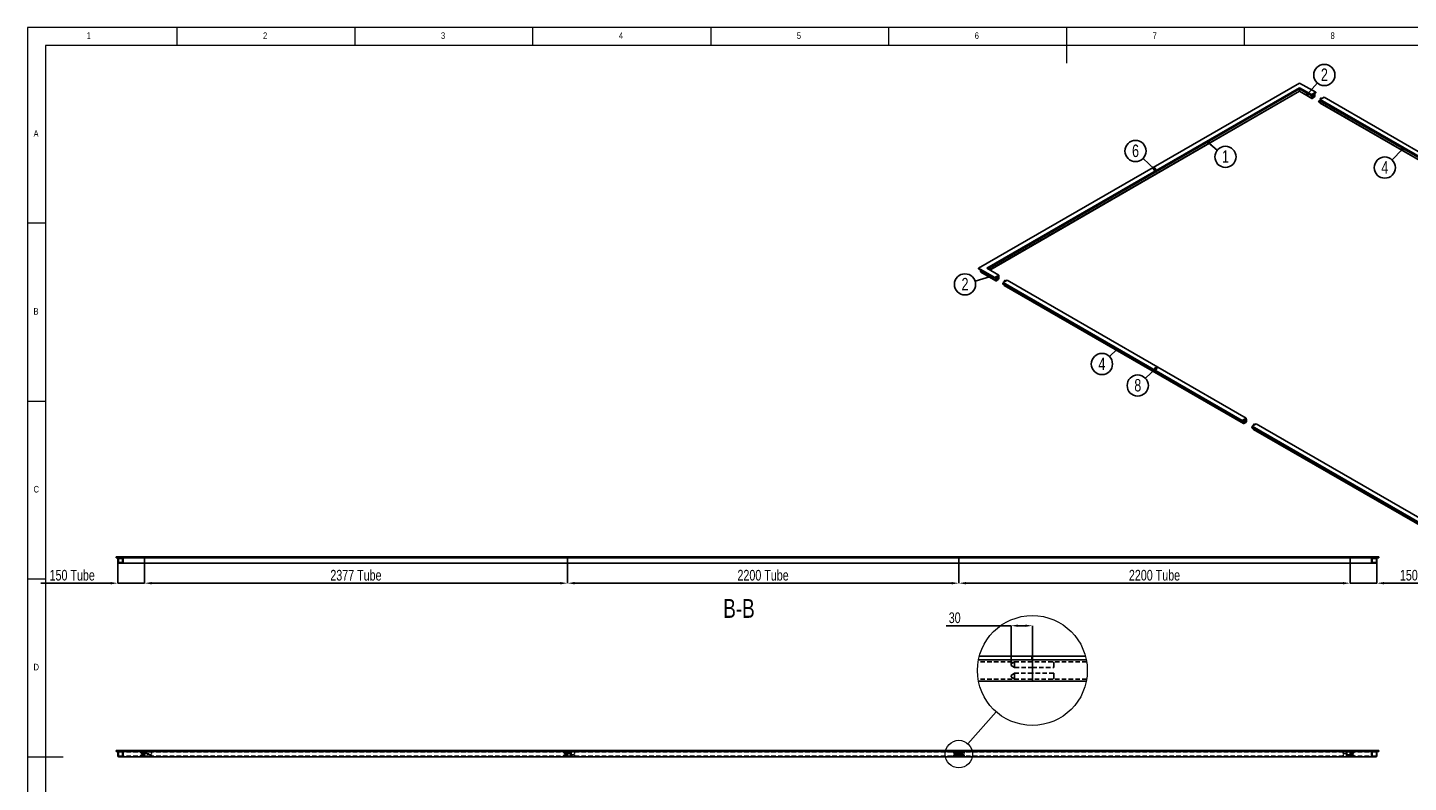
# Model space of a CAD drawing. Header units: millimetres. Extents: x 5 to 589, y 5 to 415.
# Tile 2 of 4: x 5 to 393, y 203 to 415. Entities that reach past the tile are written whole.
import ezdxf

# ---------------------------------------------------------------- set-up
doc = ezdxf.new("R2010")
doc.units = ezdxf.units.MM
doc.header["$PDSIZE"] = -1
doc.linetypes.add('HIDDEN', pattern=[1.905, 1.27, -0.635])
for name, color, linetype in [('COTES', 1, 'Continuous'), ('NOTES', 6, 'Continuous'), ('TRAIT-FINS', 9, 'Continuous'), ('TRAIT-TIRET', 2, 'HIDDEN')]:
    doc.layers.add(name, color=color, linetype=linetype)
doc.layers.add('TRAIT-FORT', color=4, linetype='Continuous', lineweight=25)
doc.styles.add('SLDTEXTSTYLE0', font='TXT', dxfattribs={"width": 0.75})
doc.dimstyles.new('SLDDIMSTYLE0', dxfattribs={"dimtxt": 3, "dimasz": 2, "dimexe": 0, "dimexo": 0.0625, "dimgap": 0.75, "dimtad": 1, "dimdec": 0, "dimlfac": 20, "dimrnd": 1e-09, "dimzin": 12, "dimdsep": 46, "dimtxsty": 'SLDTEXTSTYLE0', "dimsah": 1, "dimcen": 0.09, "dimadec": 0, "dimazin": 3, "dimtfac": 1, "dimtdec": 0, "dimtmove": 0, "dimatfit": 0, "dimfxl": 1, "dimfrac": 2, "dimtolj": 1, "dimtzin": 12, "dimarcsym": 0})
doc.dimstyles.new('SLDDIMSTYLE1', dxfattribs={"dimtxt": 3, "dimasz": 2, "dimexe": 0, "dimexo": 0.0625, "dimgap": 0.75, "dimtad": 1, "dimdec": 0, "dimlfac": 20, "dimrnd": 1e-09, "dimzin": 12, "dimdsep": 46, "dimtxsty": 'SLDTEXTSTYLE0', "dimsah": 1, "dimcen": 0.09, "dimadec": 0, "dimazin": 3, "dimtfac": 1, "dimtdec": 0, "dimtofl": 0, "dimtmove": 0, "dimatfit": 3, "dimfxl": 1, "dimfrac": 2, "dimtolj": 1, "dimtzin": 12, "dimarcsym": 0})
doc.dimstyles.new('SLDDIMSTYLE2', dxfattribs={"dimtxt": 0.18, "dimasz": 2, "dimexe": 0, "dimexo": 0.0625, "dimgap": 0, "dimtad": 0, "dimtih": 1, "dimtoh": 1, "dimdec": 0, "dimrnd": 1e-09, "dimzin": 0, "dimdsep": 46, "dimtxsty": 'Standard', "dimblk1": 'NONE', "dimblk2": 'NONE', "dimsah": 1, "dimcen": 0.09, "dimadec": 0, "dimazin": 0, "dimtfac": 2, "dimtdec": 0, "dimtofl": 0, "dimtmove": 0, "dimatfit": 3, "dimldrblk": 'NONE', "dimfxl": 1, "dimfrac": 2, "dimtolj": 1, "dimtzin": 0, "dimarcsym": 0})
doc.dimstyles.new('SLDDIMSTYLE3', dxfattribs={"dimtxt": 0.18, "dimasz": 1, "dimexe": 0, "dimexo": 0.0625, "dimgap": 0, "dimtad": 0, "dimtih": 1, "dimtoh": 1, "dimdec": 0, "dimrnd": 1e-09, "dimzin": 0, "dimdsep": 46, "dimtxsty": 'Standard', "dimblk1": 'DOT', "dimblk2": 'DOT', "dimsah": 1, "dimcen": 0.09, "dimadec": 0, "dimazin": 0, "dimtfac": 1, "dimtdec": 0, "dimtofl": 0, "dimtmove": 0, "dimatfit": 3, "dimldrblk": 'DOT', "dimfxl": 1, "dimfrac": 2, "dimtolj": 1, "dimtzin": 0, "dimarcsym": 0})
doc.dimstyles.new('SLDDIMSTYLE5', dxfattribs={"dimtxt": 3, "dimasz": 2, "dimexe": 0, "dimexo": 0.0625, "dimgap": 0.75, "dimtad": 1, "dimdec": 0, "dimlfac": 5, "dimrnd": 1e-09, "dimzin": 12, "dimdsep": 46, "dimtxsty": 'SLDTEXTSTYLE0', "dimsah": 1, "dimcen": 0.09, "dimadec": 0, "dimazin": 3, "dimtfac": 1, "dimtdec": 0, "dimtofl": 0, "dimtmove": 0, "dimatfit": 3, "dimfxl": 1, "dimfrac": 2, "dimtolj": 1, "dimtzin": 12, "dimarcsym": 0})

# ---------------------------------------------------------------- blocks, each defined once
blk = doc.blocks.new('_None')
blk = doc.blocks.new('SW_NOTE_7')
at = {"layer": 'NOTES', "color": 0}
blk.add_circle((-2.85, -0.89), 2.98, dxfattribs=at)
at = {"layer": 'NOTES', "color": 0, "insert": (-2.84, 0.93), "char_height": 3.5, "attachment_point": 2, "style": 'SLDTEXTSTYLE0'}
blk.add_mtext('2', dxfattribs=at)
blk = doc.blocks.new('_Dot')
at = {"color": 0, "linetype": 'ByBlock', "lineweight": -2}
blk.add_line((-0.5, 0), (-1, 0), dxfattribs=at)
at = {"color": 0, "linetype": 'ByBlock', "const_width": 0.5}
blk.add_lwpolyline([(-0.25, 0, 1), (0.25, 0, 1)], format="xyb", close=True, dxfattribs=at)
blk = doc.blocks.new('SW_NOTE_8')
at = {"layer": 'NOTES', "color": 0}
blk.add_circle((-2.16, 2.05), 2.98, dxfattribs=at)
at = {"layer": 'NOTES', "color": 0, "insert": (-2.16, 3.87), "char_height": 3.5, "attachment_point": 2, "style": 'SLDTEXTSTYLE0'}
blk.add_mtext('6', dxfattribs=at)
blk = doc.blocks.new('SW_NOTE_9')
at = {"layer": 'NOTES', "color": 0}
blk.add_circle((1.97, 2.24), 2.98, dxfattribs=at)
at = {"layer": 'NOTES', "color": 0, "insert": (1.97, 4.06), "char_height": 3.5, "attachment_point": 2, "style": 'SLDTEXTSTYLE0'}
blk.add_mtext('2', dxfattribs=at)
blk = doc.blocks.new('SW_NOTE_10')
at = {"layer": 'NOTES', "color": 0}
blk.add_circle((2.29, -1.91), 2.98, dxfattribs=at)
at = {"layer": 'NOTES', "color": 0, "insert": (2.3, -0.09), "char_height": 3.5, "attachment_point": 2, "style": 'SLDTEXTSTYLE0'}
blk.add_mtext('1', dxfattribs=at)
blk = doc.blocks.new('SW_NOTE_11')
at = {"layer": 'NOTES', "color": 0}
blk.add_circle((-2.18, -2.04), 2.98, dxfattribs=at)
at = {"layer": 'NOTES', "color": 0, "insert": (-2.17, -0.22), "char_height": 3.5, "attachment_point": 2, "style": 'SLDTEXTSTYLE0'}
blk.add_mtext('8', dxfattribs=at)
blk = doc.blocks.new('SW_NOTE_12')
at = {"layer": 'NOTES', "color": 0}
blk.add_circle((-2.14, -2.08), 2.98, dxfattribs=at)
at = {"layer": 'NOTES', "color": 0, "insert": (-2.14, -0.26), "char_height": 3.5, "attachment_point": 2, "style": 'SLDTEXTSTYLE0'}
blk.add_mtext('4', dxfattribs=at)
blk = doc.blocks.new('SW_NOTE_14')
at = {"layer": 'NOTES', "color": 0}
blk.add_circle((-2.06, -2.16), 2.98, dxfattribs=at)
at = {"layer": 'NOTES', "color": 0, "insert": (-2.06, -0.34), "char_height": 3.5, "attachment_point": 2, "style": 'SLDTEXTSTYLE0'}
blk.add_mtext('4', dxfattribs=at)
blk = doc.blocks.new('_D_9')
at = {"layer": 'COTES', "color": 0, "lineweight": -2, "transparency": 16777216}
for p, q in [((281.37, 246.86), (263.1, 246.86)), ((281.37, 236.17), (281.37, 246.86)), ((285.36, 246.86), (283.37, 246.86)), ((287.36, 236.15), (287.36, 246.86))]:
    blk.add_line(p, q, dxfattribs=at)
at = {"layer": 'COTES', "color": 0, "transparency": 16777216}
for points in [[(283.37, 247.2), (283.37, 246.53), (281.37, 246.86)], [(285.36, 247.2), (285.36, 246.53), (287.36, 246.86)]]:
    blk.add_solid(points, dxfattribs=at)
at = {"layer": 'Defpoints', "color": 0, "transparency": 16777216}
for p in [(287.36, 246.86), (281.37, 236.11), (287.36, 236.08)]:
    blk.add_point(p, dxfattribs=at)
at = {"layer": 'COTES', "color": 0, "transparency": 16777216, "insert": (265.54, 250.61), "char_height": 3, "attachment_point": 2, "style": 'SLDTEXTSTYLE0'}
blk.add_mtext('\\A1;30', dxfattribs=at)
blk = doc.blocks.new('_D_11')
at = {"layer": 'COTES', "color": 0, "lineweight": -2, "transparency": 16777216}
for p, q in [((376.69, 264.68), (376.69, 258.82)), ((384.2, 264.68), (384.2, 258.82)), ((374.69, 258.82), (372.69, 258.82)), ((376.69, 258.82), (384.2, 258.82)), ((386.2, 258.82), (405.82, 258.82))]:
    blk.add_line(p, q, dxfattribs=at)
at = {"layer": 'COTES', "color": 0, "transparency": 16777216}
for points in [[(374.69, 259.16), (374.69, 258.49), (376.69, 258.82)], [(386.2, 259.16), (386.2, 258.49), (384.2, 258.82)]]:
    blk.add_solid(points, dxfattribs=at)
at = {"layer": 'Defpoints', "color": 0, "transparency": 16777216}
for p in [(376.69, 264.75), (384.2, 264.75), (384.2, 258.82)]:
    blk.add_point(p, dxfattribs=at)
at = {"layer": 'COTES', "color": 0, "transparency": 16777216, "insert": (397.01, 262.57), "char_height": 3, "attachment_point": 2, "style": 'SLDTEXTSTYLE0'}
blk.add_mtext('\\A1;150 Tube', dxfattribs=at)
blk = doc.blocks.new('_D_12')
at = {"layer": 'COTES', "color": 0, "lineweight": -2, "transparency": 16777216}
for p, q in [((266.7, 264.38), (266.7, 258.82)), ((376.69, 264.38), (376.69, 258.82)), ((268.7, 258.82), (374.69, 258.82))]:
    blk.add_line(p, q, dxfattribs=at)
at = {"layer": 'COTES', "color": 0, "transparency": 16777216}
for points in [[(268.7, 259.16), (268.7, 258.49), (266.7, 258.82)], [(374.69, 259.16), (374.69, 258.49), (376.69, 258.82)]]:
    blk.add_solid(points, dxfattribs=at)
at = {"layer": 'Defpoints', "color": 0, "transparency": 16777216}
for p in [(266.7, 264.45), (376.69, 264.45), (376.69, 258.82)]:
    blk.add_point(p, dxfattribs=at)
at = {"layer": 'COTES', "color": 0, "transparency": 16777216, "insert": (321.69, 262.57), "char_height": 3, "attachment_point": 2, "style": 'SLDTEXTSTYLE0'}
blk.add_mtext('\\A1;2200 Tube', dxfattribs=at)
blk = doc.blocks.new('_D_13')
at = {"layer": 'COTES', "color": 0, "lineweight": -2, "transparency": 16777216}
for p, q in [((156.7, 264.38), (156.7, 258.82)), ((266.69, 264.38), (266.69, 258.82)), ((158.7, 258.82), (264.69, 258.82))]:
    blk.add_line(p, q, dxfattribs=at)
at = {"layer": 'COTES', "color": 0, "transparency": 16777216}
for points in [[(158.7, 259.16), (158.7, 258.49), (156.7, 258.82)], [(264.69, 259.16), (264.69, 258.49), (266.69, 258.82)]]:
    blk.add_solid(points, dxfattribs=at)
at = {"layer": 'Defpoints', "color": 0, "transparency": 16777216}
for p in [(156.7, 264.45), (266.69, 264.45), (266.69, 258.82)]:
    blk.add_point(p, dxfattribs=at)
at = {"layer": 'COTES', "color": 0, "transparency": 16777216, "insert": (211.69, 262.57), "char_height": 3, "attachment_point": 2, "style": 'SLDTEXTSTYLE0'}
blk.add_mtext('\\A1;2200 Tube', dxfattribs=at)
blk = doc.blocks.new('_D_14')
at = {"layer": 'COTES', "color": 0, "lineweight": -2, "transparency": 16777216}
for p, q in [((37.85, 264.38), (37.85, 258.82)), ((156.69, 264.38), (156.69, 258.82)), ((39.85, 258.82), (154.69, 258.82))]:
    blk.add_line(p, q, dxfattribs=at)
at = {"layer": 'COTES', "color": 0, "transparency": 16777216}
for points in [[(39.85, 259.16), (39.85, 258.49), (37.85, 258.82)], [(154.69, 259.16), (154.69, 258.49), (156.69, 258.82)]]:
    blk.add_solid(points, dxfattribs=at)
at = {"layer": 'Defpoints', "color": 0, "transparency": 16777216}
for p in [(37.85, 264.45), (156.69, 264.45), (156.69, 258.82)]:
    blk.add_point(p, dxfattribs=at)
at = {"layer": 'COTES', "color": 0, "transparency": 16777216, "insert": (97.27, 262.57), "char_height": 3, "attachment_point": 2, "style": 'SLDTEXTSTYLE0'}
blk.add_mtext('\\A1;2377 Tube', dxfattribs=at)
blk = doc.blocks.new('_D_15')
at = {"layer": 'COTES', "color": 0, "lineweight": -2, "transparency": 16777216}
for p, q in [((30.35, 264.68), (30.35, 258.82)), ((37.85, 264.68), (37.85, 258.82)), ((28.35, 258.82), (8.72, 258.82)), ((37.85, 258.82), (30.35, 258.82)), ((39.85, 258.82), (41.85, 258.82))]:
    blk.add_line(p, q, dxfattribs=at)
at = {"layer": 'COTES', "color": 0, "transparency": 16777216}
for points in [[(28.35, 259.16), (28.35, 258.49), (30.35, 258.82)], [(39.85, 259.16), (39.85, 258.49), (37.85, 258.82)]]:
    blk.add_solid(points, dxfattribs=at)
at = {"layer": 'Defpoints', "color": 0, "transparency": 16777216}
for p in [(30.35, 264.75), (37.85, 264.75), (37.85, 258.82)]:
    blk.add_point(p, dxfattribs=at)
at = {"layer": 'COTES', "color": 0, "transparency": 16777216, "insert": (17.53, 262.57), "char_height": 3, "attachment_point": 2, "style": 'SLDTEXTSTYLE0'}
blk.add_mtext('\\A1;150 Tube', dxfattribs=at)

msp = doc.modelspace()

# ---------------------------------------------------------------- hatches: boundary and pattern name
at = {"layer": 'TRAIT-FINS'}
h = msp.add_hatch(dxfattribs=at)
h.set_pattern_fill('ANSI32', color=256, angle=3e-322, style=0)
h.paths.add_polyline_path([(31.8451, 265.94657), (31.8451, 266.19657), (29.8451, 266.19657), (29.8451, 265.94657)], flags=0)
h = msp.add_hatch(dxfattribs=at)
h.set_pattern_fill('ANSI32', color=256, angle=3e-322, style=0)
edge = h.paths.add_edge_path(flags=0)
edge.add_line((31.8451, 264.74657), (31.8451, 265.64657))
edge.add_arc((31.5451, 265.64657), 0.3, 0, 90)
edge.add_line((31.5451, 265.94657), (30.6451, 265.94657))
edge.add_arc((30.6451, 265.64657), 0.3, 90, 180)
edge.add_line((30.3451, 265.64657), (30.3451, 264.74657))
edge.add_arc((30.6451, 264.74657), 0.3, 180, 270)
edge.add_line((30.6451, 264.44657), (31.5451, 264.44657))
edge.add_arc((31.5451, 264.74657), 0.3, 270, 360)
edge = h.paths.add_edge_path(flags=0)
edge.add_arc((31.5451, 265.64657), 0.15, 0, 90, ccw=False)
edge.add_line((31.6951, 265.64657), (31.6951, 264.74657))
edge.add_arc((31.5451, 264.74657), 0.15, 270, 360, ccw=False)
edge.add_line((31.5451, 264.59657), (30.6451, 264.59657))
edge.add_arc((30.6451, 264.74657), 0.15, 180, 270, ccw=False)
edge.add_line((30.4951, 264.74657), (30.4951, 265.64657))
edge.add_arc((30.6451, 265.64657), 0.15, 90, 180, ccw=False)
edge.add_line((30.6451, 265.79657), (31.5451, 265.79657))
h = msp.add_hatch(dxfattribs=at)
h.set_pattern_fill('ANSI32', color=256, angle=3e-322, style=0)
edge = h.paths.add_edge_path(flags=0)
edge.add_line((384.1951, 264.74657), (384.1951, 265.64657))
edge.add_arc((383.8951, 265.64657), 0.3, 0, 90)
edge.add_line((383.8951, 265.94657), (382.9951, 265.94657))
edge.add_arc((382.9951, 265.64657), 0.3, 90, 180)
edge.add_line((382.6951, 265.64657), (382.6951, 264.74657))
edge.add_arc((382.9951, 264.74657), 0.3, 180, 270)
edge.add_line((382.9951, 264.44657), (383.8951, 264.44657))
edge.add_arc((383.8951, 264.74657), 0.3, 270, 360)
edge = h.paths.add_edge_path(flags=0)
edge.add_arc((383.8951, 265.64657), 0.15, 0, 90, ccw=False)
edge.add_line((384.0451, 265.64657), (384.0451, 264.74657))
edge.add_arc((383.8951, 264.74657), 0.15, 270, 360, ccw=False)
edge.add_line((383.8951, 264.59657), (382.9951, 264.59657))
edge.add_arc((382.9951, 264.74657), 0.15, 180, 270, ccw=False)
edge.add_line((382.8451, 264.74657), (382.8451, 265.64657))
edge.add_arc((382.9951, 265.64657), 0.15, 90, 180, ccw=False)
edge.add_line((382.9951, 265.79657), (383.8951, 265.79657))
h = msp.add_hatch(dxfattribs=at)
h.set_pattern_fill('ANSI32', color=256, angle=3e-322, style=0)
h.paths.add_polyline_path([(384.6951, 265.94657), (384.6951, 266.19657), (382.6951, 266.19657), (382.6951, 265.94657)], flags=0)

# ---------------------------------------------------------------- linework, layer by layer
at = {"lineweight": 18}
for p, q in [((589, 415), (5, 415)), ((5, 415), (5, 5)), ((47, 410), (47, 415)), ((97, 415), (97, 410)), ((147, 410), (147, 415)), ((197, 415), (197, 410)), ((247, 410), (247, 415)), ((297, 415), (297, 405)), ((347, 410), (347, 415)), ((584, 410), (10, 410)), ((10, 410), (10, 10)), ((10, 360), (5, 360)), ((5, 310), (10, 310)), ((10, 260), (5, 260)), ((5, 210), (15, 210))]:
    msp.add_line(p, q, dxfattribs=at)
for centre, radius in [((287.36243, 234.28417), 15.44702), ((266.6946, 210.78695), 3.86176)]:
    msp.add_circle(centre, radius, dxfattribs=at)
at = {"layer": 'NOTES'}
for p, q in [((339.34325, 380.57912), (336.89789, 382.61548)), ((309.0587, 322.50862), (311.09738, 324.48699)), ((319.16001, 316.43055), (322.05388, 319.13571))]:
    msp.add_line(p, q, dxfattribs=at)
at = {"layer": 'TRAIT-FORT', "lineweight": 25}
for p, q in [((272.26321, 347.35076), (362.46175, 399.42127)), ((362.46175, 398.11502), (274.52595, 347.35076)), ((362.46175, 397.95171), (274.6674, 347.26911)), ((362.46175, 397.75574), (274.83713, 347.17112)), ((362.46175, 397.16783), (275.34633, 346.87716)), ((275.41665, 346.83657), (362.46175, 397.08665)), ((362.46175, 399.42127), (366.98752, 396.8086)), ((365.85615, 396.15547), (362.46175, 398.11502)), ((362.46175, 398.11502), (362.46175, 397.95171)), ((365.85615, 395.99216), (362.46175, 397.95171)), ((362.46175, 397.75574), (365.85573, 395.79644)), ((362.46175, 397.75574), (362.46175, 397.16783)), ((362.46175, 397.16783), (365.85573, 395.20853)), ((362.46175, 397.08665), (365.90544, 395.09865)), ((366.98752, 396.8086), (365.85615, 396.15547)), ((366.98752, 396.64529), (365.85615, 395.99216)), ((365.85615, 396.15547), (365.85615, 395.99216)), ((365.94058, 395.25751), (365.94058, 395.84542)), ((365.94058, 395.84531), (366.53455, 395.50242)), ((366.02533, 395.99234), (366.6194, 395.64939)), ((366.02543, 395.99239), (366.53455, 396.2863)), ((366.53453, 396.28629), (366.6194, 396.2373)), ((366.65454, 396.39617), (366.60526, 396.42462)), ((366.6194, 396.2373), (366.6194, 395.64939)), ((366.70425, 396.28628), (366.70425, 395.69837)), ((366.98752, 396.8086), (366.98752, 396.64529)), ((365.85573, 395.20853), (365.85573, 395.79644)), ((365.94058, 395.2575), (366.02543, 395.20851)), ((366.53455, 395.50242), (366.02543, 395.20851)), ((366.53455, 395.40444), (366.02543, 395.11053)), ((367.81735, 394.29043), (367.88249, 394.13111)), ((368.02854, 394.38409), (367.858, 394.36084)), ((367.90819, 394.10018), (368.21446, 393.92337)), ((368.21446, 394.29287), (368.06818, 394.37731)), ((368.21446, 394.43477), (435.44575, 355.62297)), ((368.21446, 393.84686), (368.21446, 394.43477)), ((368.21446, 393.84686), (435.44575, 355.03507)), ((368.24246, 394.77789), (369.37383, 395.43101)), ((435.4316, 355.99042), (368.24246, 394.77789)), ((368.24246, 394.77789), (368.24246, 394.61458)), ((368.24246, 394.61458), (435.4316, 355.82711)), ((368.26417, 393.73698), (435.49546, 354.92518)), ((368.2699, 395.07426), (368.33504, 394.91495)), ((368.48109, 395.16793), (368.31054, 395.14467)), ((368.36074, 394.88401), (368.39352, 394.86509)), ((368.71355, 395.04983), (368.52072, 395.16115)), ((369.37383, 395.43101), (436.56298, 356.64354)), ((276.7887, 344.73825), (272.26321, 347.35076)), ((272.26321, 347.35076), (272.26321, 347.18745)), ((276.7887, 344.57494), (272.26321, 347.18745)), ((272.8289, 346.86089), (272.8289, 346.40357)), ((277.0714, 343.95443), (272.8289, 346.40357)), ((272.92833, 346.26499), (277.12111, 343.84454)), ((274.52595, 347.35076), (277.92007, 345.39138)), ((277.92007, 345.39138), (276.7887, 344.73825)), ((277.92007, 345.39138), (277.92007, 345.22807)), ((277.92007, 345.22807), (276.7887, 344.57494)), ((276.7887, 344.73825), (276.7887, 344.57494)), ((277.0714, 344.54234), (276.90181, 344.64024)), ((277.0714, 343.95443), (277.0714, 344.54234)), ((277.15625, 344.00341), (277.15625, 344.59132)), ((277.75022, 344.24832), (277.15625, 344.59121)), ((277.24111, 343.95441), (277.15625, 344.0034)), ((277.83507, 344.39529), (277.24101, 344.73824)), ((277.24111, 344.73829), (277.75022, 345.0322)), ((277.75022, 344.24832), (277.24111, 343.95441)), ((277.75022, 344.15033), (277.24111, 343.85643)), ((277.83507, 344.9832), (277.75021, 345.03219)), ((277.87021, 345.14207), (277.82065, 345.17068)), ((277.83507, 344.9832), (277.83507, 344.39529)), ((277.91993, 345.03218), (277.91993, 344.44427)), ((279.03302, 343.03633), (279.09816, 342.87701)), ((279.24421, 343.12999), (279.07367, 343.10673)), ((279.12386, 342.84608), (279.43013, 342.66927)), ((279.17529, 343.3605), (280.30666, 344.01363)), ((279.17529, 343.3605), (279.17529, 343.1972)), ((346.36444, 304.57303), (279.17529, 343.3605)), ((279.17529, 343.1972), (346.36444, 304.40973)), ((279.43013, 343.03876), (279.28385, 343.12321)), ((279.43013, 342.59276), (279.43013, 343.05008)), ((346.66142, 303.78097), (279.43013, 342.59276)), ((279.47985, 342.48288), (346.71113, 303.67108)), ((279.48557, 343.82016), (279.55071, 343.66084)), ((279.69676, 343.91383), (279.52621, 343.89057)), ((279.57641, 343.62991), (279.60919, 343.61099)), ((279.92922, 343.79573), (279.7364, 343.90705)), ((280.30666, 344.01363), (347.49581, 305.22616)), ((347.49581, 305.22616), (346.36444, 304.57303)), ((346.36444, 304.40973), (347.49581, 305.06285)), ((346.36444, 304.57303), (346.36444, 304.40973)), ((346.66142, 304.36887), (346.47755, 304.47502)), ((346.66142, 303.78097), (346.66142, 304.36887)), ((346.74627, 303.82995), (346.74627, 304.41786)), ((347.34024, 304.07486), (346.74627, 304.41775)), ((346.83113, 303.78095), (346.74627, 303.82993)), ((346.83113, 304.66281), (346.81699, 304.67098)), ((347.42509, 304.22182), (346.83103, 304.56477)), ((346.83113, 304.66281), (347.34024, 304.95672)), ((346.83113, 304.56483), (347.34024, 304.85873)), ((347.34024, 304.07486), (346.83113, 303.78095)), ((347.34024, 303.97687), (346.83113, 303.68297)), ((347.34024, 304.95672), (347.3261, 304.96488)), ((347.42509, 304.80973), (347.34023, 304.85873)), ((347.46023, 304.9686), (347.39639, 305.00546)), ((347.42509, 304.80973), (347.42509, 304.22182)), ((347.49581, 305.22616), (347.49581, 305.06285)), ((347.50995, 304.85872), (347.50995, 304.27081)), ((349.25513, 302.71356), (349.08457, 302.6903)), ((349.15806, 302.96031), (350.28943, 303.61344)), ((411.36903, 267.04668), (349.15806, 302.96031)), ((349.15806, 302.96031), (349.15806, 302.797)), ((349.15806, 302.797), (411.36903, 266.88337)), ((349.4409, 302.62241), (349.29476, 302.70677)), ((349.49648, 303.40373), (349.56163, 303.2444)), ((349.70767, 303.49739), (349.53712, 303.47413)), ((349.58732, 303.21347), (349.59195, 303.21079)), ((349.91198, 303.39554), (349.74731, 303.49061)), ((350.28943, 303.61344), (412.5004, 267.69981)), ((349.04393, 302.61989), (349.10908, 302.46057)), ((349.13478, 302.42964), (349.4409, 302.25292)), ((349.4409, 302.17641), (349.4409, 302.63372)), ((411.66601, 266.25461), (349.4409, 302.17641)), ((349.49061, 302.06652), (411.71573, 266.14473)), ((29.8451, 266.19657), (29.8451, 265.94657)), ((31.84509, 266.19657), (29.8451, 266.19657)), ((31.84509, 265.94657), (29.8451, 265.94657)), ((30.3451, 265.64657), (30.3451, 264.74657)), ((30.4951, 265.64657), (30.4951, 264.74657)), ((31.54509, 265.94657), (30.6451, 265.94657)), ((31.54509, 265.79657), (30.6451, 265.79657)), ((30.6451, 264.59657), (31.54509, 264.59657)), ((30.6451, 264.44657), (31.54509, 264.44657)), ((31.54509, 264.44657), (37.84485, 264.44657)), ((31.69509, 264.74657), (31.69509, 265.64657)), ((31.84509, 265.94657), (31.84509, 266.19657)), ((37.8456, 266.19657), (31.84509, 266.19657)), ((37.8456, 265.94657), (31.84509, 265.94657)), ((31.84509, 264.74657), (31.84509, 265.64657)), ((37.84485, 265.64657), (37.84485, 265.94657)), ((37.84535, 265.79657), (37.84485, 265.79657)), ((37.84485, 264.74657), (37.84485, 265.64657)), ((37.84485, 265.39657), (37.84535, 265.39657)), ((37.84535, 264.99657), (37.84485, 264.99657)), ((37.84485, 264.44657), (37.84485, 264.74657)), ((37.84485, 264.59657), (37.84535, 264.59657)), ((37.84535, 265.64657), (37.84535, 265.94657)), ((37.84535, 264.74657), (37.84535, 265.64657)), ((37.84535, 264.44657), (37.84535, 264.74657)), ((37.84535, 264.44657), (156.6946, 264.44657)), ((37.8456, 266.19657), (37.8456, 265.94657)), ((37.8456, 265.94657), (37.89485, 265.94657)), ((37.89485, 266.19657), (37.89485, 265.94657)), ((156.6696, 266.19657), (37.89485, 266.19657)), ((37.89485, 265.94657), (156.6696, 265.94657)), ((156.6696, 266.19657), (156.6696, 265.94657)), ((156.6696, 265.94657), (156.6946, 265.94657)), ((156.6946, 265.64657), (156.6946, 265.94657)), ((156.6951, 265.79657), (156.6946, 265.79657)), ((156.6946, 264.74657), (156.6946, 265.64657)), ((156.6946, 265.39657), (156.6951, 265.39657)), ((156.6951, 264.99657), (156.6946, 264.99657)), ((156.6946, 264.44657), (156.6946, 264.74657)), ((156.6946, 264.59657), (156.6951, 264.59657)), ((156.6951, 266.19657), (156.6951, 265.94657)), ((266.6696, 266.19657), (156.6951, 266.19657)), ((156.6951, 265.94657), (266.6696, 265.94657)), ((156.6951, 265.64657), (156.6951, 265.94657)), ((156.6951, 264.74657), (156.6951, 265.64657)), ((156.6951, 264.44657), (156.6951, 264.74657)), ((156.6951, 264.44657), (266.6946, 264.44657)), ((266.6696, 266.19657), (266.6696, 265.94657)), ((266.6696, 265.94657), (266.6946, 265.94657)), ((266.6946, 266.19657), (266.6946, 265.94657)), ((376.6446, 266.19657), (266.6946, 266.19657)), ((266.6946, 265.94657), (376.6446, 265.94657)), ((266.6946, 265.64657), (266.6946, 265.94657)), ((266.6951, 265.79657), (266.6946, 265.79657)), ((266.6946, 264.74657), (266.6946, 265.64657)), ((266.6946, 265.39657), (266.6951, 265.39657)), ((266.6951, 264.99657), (266.6946, 264.99657)), ((266.6946, 264.44657), (266.6946, 264.74657)), ((266.6946, 264.59657), (266.6951, 264.59657)), ((266.6951, 265.64657), (266.6951, 265.94657)), ((266.6951, 264.74657), (266.6951, 265.64657)), ((266.6951, 264.44657), (266.6951, 264.74657)), ((266.6951, 264.44657), (376.6946, 264.44657)), ((376.6446, 266.19657), (376.6446, 265.94657)), ((376.6446, 265.94657), (376.6946, 265.94657)), ((376.6946, 266.19657), (376.6946, 265.94657)), ((376.6946, 266.19657), (382.69509, 266.19657)), ((376.6946, 265.94657), (382.69509, 265.94657)), ((376.6946, 265.64657), (376.6946, 265.94657)), ((376.6951, 265.79657), (376.6946, 265.79657)), ((376.6946, 264.74657), (376.6946, 265.64657)), ((376.6946, 265.39657), (376.6951, 265.39657)), ((376.6951, 264.99657), (376.6946, 264.99657)), ((376.6946, 264.44657), (376.6946, 264.74657)), ((376.6946, 264.59657), (376.6951, 264.59657)), ((376.6951, 265.64657), (376.6951, 265.94657)), ((376.6951, 264.74657), (376.6951, 265.64657)), ((376.6951, 264.44657), (376.6951, 264.74657)), ((376.6951, 264.44657), (382.99509, 264.44657)), ((382.69509, 266.19657), (382.69509, 265.94657)), ((384.6951, 266.19657), (382.69509, 266.19657)), ((384.6951, 265.94657), (382.69509, 265.94657)), ((382.69509, 265.64657), (382.69509, 264.74657)), ((382.84509, 265.64657), (382.84509, 264.74657)), ((383.8951, 265.94657), (382.99509, 265.94657)), ((383.8951, 265.79657), (382.99509, 265.79657)), ((382.99509, 264.59657), (383.8951, 264.59657)), ((382.99509, 264.44657), (383.8951, 264.44657)), ((384.0451, 264.74657), (384.0451, 265.64657)), ((384.1951, 264.74657), (384.1951, 265.64657)), ((384.6951, 265.94657), (384.6951, 266.19657)), ((272.20953, 237.28356), (287.26243, 237.28356)), ((287.26243, 238.28356), (272.44229, 238.28356)), ((287.26243, 238.28356), (287.26243, 237.28356)), ((287.36243, 237.28356), (287.26243, 237.28356)), ((287.36243, 238.28356), (287.36243, 237.28356)), ((302.28256, 238.28356), (287.36243, 238.28356)), ((287.36243, 237.28356), (302.51533, 237.28356)), ((287.36243, 236.08356), (287.36243, 237.28356)), ((287.36443, 236.08356), (287.36443, 237.28356)), ((287.36443, 236.68356), (287.36243, 236.68356)), ((287.36243, 232.48356), (287.36243, 236.08356)), ((287.36243, 235.08356), (287.36443, 235.08356)), ((287.36443, 233.48356), (287.36243, 233.48356)), ((287.36443, 232.48356), (287.36443, 236.08356)), ((287.36243, 231.28356), (272.20953, 231.28356)), ((287.36243, 231.28356), (287.36243, 232.48356)), ((287.36243, 231.88356), (287.36443, 231.88356)), ((287.36443, 231.28356), (287.36443, 232.48356)), ((302.51533, 231.28356), (287.36443, 231.28356)), ((29.8451, 211.78695), (29.8451, 211.53695)), ((37.8451, 211.78695), (29.8451, 211.78695)), ((37.8451, 211.53695), (29.8451, 211.53695)), ((30.3451, 211.23695), (30.3451, 210.33695)), ((37.84485, 210.03695), (30.6451, 210.03695)), ((37.84485, 211.23695), (37.84485, 211.53695)), ((37.84535, 211.38695), (37.84485, 211.38695)), ((37.84485, 210.33695), (37.84485, 211.23695)), ((37.84485, 210.98695), (37.84535, 210.98695)), ((37.84535, 210.58695), (37.84485, 210.58695)), ((37.84485, 210.03695), (37.84485, 210.33695)), ((37.84485, 210.18695), (37.84535, 210.18695)), ((37.8451, 211.78695), (37.8451, 211.53695)), ((37.8456, 211.78695), (37.8451, 211.78695)), ((37.84535, 211.53695), (37.8451, 211.53695)), ((37.84535, 211.23695), (37.84535, 211.53695)), ((37.89485, 211.53695), (37.84535, 211.53695)), ((37.84535, 210.33695), (37.84535, 211.23695)), ((37.84535, 210.03695), (37.84535, 210.33695)), ((156.6946, 210.03695), (37.84535, 210.03695)), ((37.8456, 211.78695), (37.8456, 211.53695)), ((37.89485, 211.78695), (37.89485, 211.53695)), ((156.6696, 211.78695), (37.89485, 211.78695)), ((37.89485, 211.53695), (156.6696, 211.53695)), ((156.6696, 211.78695), (156.6696, 211.53695)), ((156.6946, 211.53695), (156.6696, 211.53695)), ((156.6946, 211.23695), (156.6946, 211.53695)), ((156.6951, 211.38695), (156.6946, 211.38695)), ((156.6946, 210.33695), (156.6946, 211.23695)), ((156.6946, 210.98695), (156.6951, 210.98695)), ((156.6951, 210.58695), (156.6946, 210.58695)), ((156.6946, 210.03695), (156.6946, 210.33695)), ((156.6946, 210.18695), (156.6951, 210.18695)), ((156.6951, 211.78695), (156.6951, 211.53695)), ((266.6696, 211.78695), (156.6951, 211.78695)), ((156.6951, 211.53695), (266.6696, 211.53695)), ((156.6951, 211.23695), (156.6951, 211.53695)), ((156.6951, 210.33695), (156.6951, 211.23695)), ((156.6951, 210.03695), (156.6951, 210.33695)), ((266.6946, 210.03695), (156.6951, 210.03695)), ((266.6696, 211.78695), (266.6696, 211.53695)), ((266.6946, 211.53695), (266.6696, 211.53695)), ((266.6946, 211.78695), (266.6946, 211.53695)), ((376.6446, 211.78695), (266.6946, 211.78695)), ((266.6946, 211.53695), (376.6446, 211.53695)), ((266.6946, 211.23695), (266.6946, 211.53695)), ((266.6951, 211.38695), (266.6946, 211.38695)), ((266.6946, 210.33695), (266.6946, 211.23695)), ((266.6946, 210.98695), (266.6951, 210.98695)), ((266.6951, 210.58695), (266.6946, 210.58695)), ((266.6946, 210.03695), (266.6946, 210.33695)), ((266.6946, 210.18695), (266.6951, 210.18695)), ((266.6951, 211.23695), (266.6951, 211.53695)), ((266.6951, 210.33695), (266.6951, 211.23695)), ((266.6951, 210.03695), (266.6951, 210.33695)), ((376.6946, 210.03695), (266.6951, 210.03695)), ((376.6446, 211.78695), (376.6446, 211.53695)), ((376.6946, 211.53695), (376.6446, 211.53695)), ((376.6946, 211.78695), (376.6946, 211.53695)), ((376.6946, 211.78695), (376.6951, 211.78695)), ((376.6946, 211.53695), (376.6951, 211.53695)), ((376.6946, 211.23695), (376.6946, 211.53695)), ((376.6951, 211.38695), (376.6946, 211.38695)), ((376.6946, 210.33695), (376.6946, 211.23695)), ((376.6946, 210.98695), (376.6951, 210.98695)), ((376.6951, 210.58695), (376.6946, 210.58695)), ((376.6946, 210.03695), (376.6946, 210.33695)), ((376.6946, 210.18695), (376.6951, 210.18695)), ((376.6951, 211.78695), (376.6951, 211.53695)), ((376.6951, 211.78695), (384.6951, 211.78695)), ((376.6951, 211.53695), (384.6951, 211.53695)), ((376.6951, 211.23695), (376.6951, 211.53695)), ((376.6951, 210.33695), (376.6951, 211.23695)), ((376.6951, 210.03695), (376.6951, 210.33695)), ((383.8951, 210.03695), (376.6951, 210.03695)), ((384.1951, 210.33695), (384.1951, 211.23695)), ((384.6951, 211.78695), (384.6951, 211.53695))]:
    msp.add_line(p, q, dxfattribs=at)
at = {"layer": 'TRAIT-FORT', "lineweight": 25, "flags": 128}
for points in [[(362.46175, 397.95171), (362.46176, 397.9517), (362.46176, 397.89763), (362.46175, 397.84565), (362.46175, 397.79774), (362.46175, 397.75574)], [(362.46175, 397.95171), (362.46176, 397.9517), (362.46176, 397.89763), (362.46175, 397.84565), (362.46175, 397.79774), (362.46175, 397.75574)], [(362.46175, 397.16783), (362.46175, 397.13336), (362.46175, 397.10775), (362.46176, 397.09197), (362.46176, 397.08664), (362.46175, 397.08665)], [(362.46175, 397.16783), (362.46175, 397.13336), (362.46175, 397.10775), (362.46176, 397.09197), (362.46176, 397.08664), (362.46175, 397.08665)], [(368.06818, 394.37731), (368.04475, 394.38454), (368.01336, 394.38065), (367.97973, 394.36414), (367.94685, 394.3365), (367.91764, 394.30017), (367.8947, 394.25838), (367.88007, 394.21484), (367.87504, 394.17343)], [(368.52072, 395.16115), (368.4973, 395.16838), (368.46591, 395.16449), (368.43228, 395.14798), (368.3994, 395.12034), (368.37019, 395.084), (368.34725, 395.04221), (368.33262, 394.99868), (368.32759, 394.95727)], [(279.28385, 343.12321), (279.26042, 343.13044), (279.22903, 343.12655), (279.1954, 343.11004), (279.16252, 343.0824), (279.13331, 343.04606), (279.11038, 343.00428), (279.09574, 342.96074), (279.09072, 342.91933)], [(279.7364, 343.90705), (279.71297, 343.91428), (279.68158, 343.91038), (279.64795, 343.89388), (279.61507, 343.86623), (279.58586, 343.8299), (279.56293, 343.78811), (279.54829, 343.74458), (279.54327, 343.70317)], [(349.29476, 302.70677), (349.27133, 302.714), (349.23994, 302.71011), (349.20631, 302.6936), (349.17343, 302.66596), (349.14422, 302.62962), (349.12129, 302.58784), (349.10666, 302.5443), (349.10163, 302.50289)], [(349.74731, 303.49061), (349.72388, 303.49784), (349.69249, 303.49394), (349.65886, 303.47744), (349.62598, 303.44979), (349.59677, 303.41346), (349.57384, 303.37167), (349.5592, 303.32814), (349.55418, 303.28673)]]:
    msp.add_lwpolyline(points, dxfattribs=at)
at = {"layer": 'TRAIT-FORT', "lineweight": 25}
for centre, radius, start, end in [((366.22723, 395.77862), 0.37194, 125.086647, 177.2534643), ((366.12481, 395.83704), 0.18442, 122.6054808, 177.3942931), ((366.56767, 396.24569), 0.05241, 350.7864647, 129.2034613), ((366.60263, 396.30412), 0.10318, 350.0440182, 122.9334715), ((365.95918, 395.19175), 0.10481, 170.7858698, 309.2035787), ((365.99231, 395.24912), 0.05241, 170.7864647, 309.2034613), ((366.3358, 395.71514), 0.36883, 302.6053487, 357.3945844), ((366.43517, 395.65777), 0.18442, 302.6054808, 357.3942931), ((367.87377, 394.30479), 0.05822, 105.7207443, 194.2843898), ((367.95297, 394.16457), 0.07843, 173.5095048, 235.1794586), ((368.3304, 393.83313), 0.11675, 173.2462456, 235.4417916), ((368.56422, 394.42185), 0.34999, 149.013544, 177.8849944), ((368.32632, 395.08863), 0.05822, 105.720322, 194.2848229), ((368.40553, 394.9484), 0.07844, 173.5107776, 235.1767964), ((277.17486, 343.93764), 0.10481, 170.7841201, 309.2058213), ((277.44168, 344.52495), 0.37068, 124.0405442, 177.3111168), ((277.20798, 343.99502), 0.0524, 170.7783916, 309.2115344), ((277.34045, 344.58295), 0.18439, 122.6010984, 177.3986755), ((277.78334, 344.99159), 0.05241, 350.7864514, 129.2034745), ((277.55147, 344.46104), 0.36884, 302.6057245, 357.3940443), ((277.65085, 344.40367), 0.18442, 302.6054712, 357.3943027), ((277.81757, 345.04959), 0.10382, 350.3460119, 125.5943084), ((279.08944, 343.05069), 0.05822, 105.7252071, 194.2826713), ((279.16863, 342.91046), 0.07841, 173.501692, 235.1872714), ((279.57806, 342.5935), 0.14793, 180.2853514, 228.3999249), ((279.54198, 343.83454), 0.05821, 105.713472, 194.2944171), ((279.62122, 343.6943), 0.07845, 173.5119913, 235.16592), ((346.76488, 303.76418), 0.10481, 170.7841201, 309.2058213), ((347.02986, 304.35212), 0.36882, 122.60414, 177.3956287), ((346.798, 303.82155), 0.0524, 170.7783916, 309.2115344), ((346.93047, 304.40949), 0.18439, 122.6010984, 177.3986755), ((347.40649, 304.8755), 0.10481, 350.7868112, 129.2031302), ((347.37336, 304.81813), 0.05241, 350.7864514, 129.2034745), ((347.14149, 304.28758), 0.36884, 302.6057245, 357.3940443), ((347.24087, 304.23021), 0.18442, 302.6054712, 357.3943027), ((349.10035, 302.63425), 0.05822, 105.7252071, 194.2826713), ((349.55289, 303.4181), 0.05821, 105.713472, 194.2944171), ((349.63213, 303.27787), 0.07845, 173.5119913, 235.16592), ((349.17954, 302.49402), 0.07841, 173.501692, 235.1872714), ((349.58883, 302.17714), 0.14793, 180.2853513, 228.399925), ((30.6451, 265.64657), 0.3, 90, 180), ((30.6451, 264.74657), 0.3, 180, 270), ((30.6451, 265.64657), 0.15, 90, 180), ((30.6451, 264.74657), 0.15, 180, 270), ((31.5451, 265.64657), 0.3, 0, 90), ((31.5451, 265.64657), 0.15, 0, 90), ((31.5451, 264.74657), 0.3, 270, 0), ((31.5451, 264.74657), 0.15, 270, 0), ((382.9951, 265.64657), 0.3, 90, 180), ((382.9951, 264.74657), 0.3, 180, 270), ((382.9951, 265.64657), 0.15, 90, 180), ((382.9951, 264.74657), 0.15, 180, 270), ((383.8951, 265.64657), 0.3, 0, 90), ((383.8951, 265.64657), 0.15, 0, 90), ((383.8951, 264.74657), 0.15, 270, 0), ((383.8951, 264.74657), 0.3, 270, 0), ((30.6451, 211.23695), 0.3, 90, 180), ((30.6451, 210.33695), 0.3, 180, 270), ((383.8951, 211.23695), 0.3, 0, 90), ((383.8951, 210.33695), 0.3, 270, 0)]:
    msp.add_arc(centre, radius, start, end, dxfattribs=at)
msp.add_ellipse((273.16831, 346.40357), major_axis=(0.33941, 0), ratio=0.577381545, start_param=3.141592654, end_param=3.927072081, dxfattribs=at)
at = {"layer": 'TRAIT-TIRET'}
for p, q in [((287.36243, 236.68356), (272.10299, 236.68356)), ((282.36543, 236.68356), (281.36543, 236.10621)), ((281.36543, 235.88356), (281.36543, 236.10621)), ((281.36543, 235.66091), (281.36543, 235.88356)), ((281.36543, 235.66091), (282.36543, 235.08356)), ((282.36543, 233.48356), (281.36543, 232.90621)), ((281.36543, 232.68356), (281.36543, 232.90621)), ((282.36543, 236.68356), (282.36543, 235.88356)), ((282.36543, 235.88356), (282.36543, 235.08356)), ((282.36543, 235.08356), (287.36243, 235.08356)), ((282.36543, 233.48356), (282.36543, 232.68356)), ((287.36243, 233.48356), (282.36543, 233.48356)), ((302.62187, 236.68356), (287.36443, 236.68356)), ((287.36443, 235.08356), (293.36543, 235.08356)), ((293.36543, 233.48356), (287.36443, 233.48356)), ((293.36543, 235.88356), (293.36543, 236.68356)), ((293.36543, 235.08356), (293.36543, 235.88356)), ((293.36543, 232.68356), (293.36543, 233.48356)), ((287.36243, 231.88356), (272.10299, 231.88356)), ((281.36543, 232.46091), (281.36543, 232.68356)), ((281.36543, 232.46091), (282.36543, 231.88356)), ((282.36543, 232.68356), (282.36543, 231.88356)), ((302.62187, 231.88356), (287.36443, 231.88356)), ((293.36543, 231.88356), (293.36543, 232.68356)), ((30.4951, 211.23695), (30.4951, 210.33695)), ((37.84485, 211.38695), (30.6451, 211.38695)), ((37.84485, 210.18695), (30.6451, 210.18695)), ((31.69509, 210.33695), (31.69509, 211.23695)), ((31.84509, 211.78695), (31.84509, 211.53695)), ((31.84509, 210.33695), (31.84509, 211.23695)), ((37.09535, 211.38695), (36.84535, 211.24261)), ((36.84535, 211.18695), (36.84535, 211.24261)), ((36.84535, 211.13129), (36.84535, 211.18695)), ((36.84535, 211.13129), (37.09535, 210.98695)), ((37.09535, 210.58695), (36.84535, 210.44261)), ((36.84535, 210.38695), (36.84535, 210.44261)), ((36.84535, 210.33129), (36.84535, 210.38695)), ((36.84535, 210.33129), (37.09535, 210.18695)), ((37.09535, 211.38695), (37.09535, 211.18695)), ((37.09535, 211.18695), (37.09535, 210.98695)), ((37.09535, 210.98695), (37.84485, 210.98695)), ((37.09535, 210.58695), (37.09535, 210.38695)), ((37.84485, 210.58695), (37.09535, 210.58695)), ((37.09535, 210.38695), (37.09535, 210.18695)), ((156.6946, 211.38695), (37.84535, 211.38695)), ((37.84535, 210.98695), (39.84535, 210.98695)), ((39.84535, 210.58695), (37.84535, 210.58695)), ((156.6946, 210.18695), (37.84535, 210.18695)), ((39.84535, 211.18695), (39.84535, 211.38695)), ((39.84535, 210.98695), (39.84535, 211.18695)), ((39.84535, 210.38695), (39.84535, 210.58695)), ((39.84535, 210.18695), (39.84535, 210.38695)), ((155.94535, 211.38695), (155.69535, 211.24261)), ((155.69535, 211.18695), (155.69535, 211.24261)), ((155.69535, 211.13129), (155.69535, 211.18695)), ((155.69535, 211.13129), (155.94535, 210.98695)), ((155.94535, 210.58695), (155.69535, 210.44261)), ((155.69535, 210.38695), (155.69535, 210.44261)), ((155.69535, 210.33129), (155.69535, 210.38695)), ((155.69535, 210.33129), (155.94535, 210.18695)), ((155.94535, 211.38695), (155.94535, 211.18695)), ((155.94535, 211.18695), (155.94535, 210.98695)), ((155.94535, 210.98695), (156.6946, 210.98695)), ((155.94535, 210.58695), (155.94535, 210.38695)), ((156.6946, 210.58695), (155.94535, 210.58695)), ((155.94535, 210.38695), (155.94535, 210.18695)), ((266.6946, 211.38695), (156.6951, 211.38695)), ((156.6951, 210.98695), (158.69535, 210.98695)), ((158.69535, 210.58695), (156.6951, 210.58695)), ((266.6946, 210.18695), (156.6951, 210.18695)), ((158.69535, 211.18695), (158.69535, 211.38695)), ((158.69535, 210.98695), (158.69535, 211.18695)), ((158.69535, 210.38695), (158.69535, 210.58695)), ((158.69535, 210.18695), (158.69535, 210.38695)), ((265.44535, 211.38695), (265.19535, 211.24261)), ((265.19535, 211.18695), (265.19535, 211.24261)), ((265.19535, 211.13129), (265.19535, 211.18695)), ((265.19535, 211.13129), (265.44535, 210.98695)), ((265.44535, 210.58695), (265.19535, 210.44261)), ((265.19535, 210.38695), (265.19535, 210.44261)), ((265.19535, 210.33129), (265.19535, 210.38695)), ((265.19535, 210.33129), (265.44535, 210.18695)), ((265.44535, 211.38695), (265.44535, 211.18695)), ((265.44535, 211.18695), (265.44535, 210.98695)), ((265.44535, 210.98695), (266.6946, 210.98695)), ((265.44535, 210.58695), (265.44535, 210.38695)), ((266.6946, 210.58695), (265.44535, 210.58695)), ((265.44535, 210.38695), (265.44535, 210.18695)), ((376.6946, 211.38695), (266.6951, 211.38695)), ((266.6951, 210.98695), (268.19535, 210.98695)), ((268.19535, 210.58695), (266.6951, 210.58695)), ((376.6946, 210.18695), (266.6951, 210.18695)), ((268.19535, 211.18695), (268.19535, 211.38695)), ((268.19535, 210.98695), (268.19535, 211.18695)), ((268.19535, 210.38695), (268.19535, 210.58695)), ((268.19535, 210.18695), (268.19535, 210.38695)), ((374.69485, 211.18695), (374.69485, 211.38695)), ((374.69485, 210.98695), (374.69485, 211.18695)), ((374.69485, 210.98695), (376.6946, 210.98695)), ((374.69485, 210.38695), (374.69485, 210.58695)), ((376.6946, 210.58695), (374.69485, 210.58695)), ((374.69485, 210.18695), (374.69485, 210.38695)), ((383.8951, 211.38695), (376.6951, 211.38695)), ((376.6951, 210.98695), (377.44485, 210.98695)), ((377.44485, 210.58695), (376.6951, 210.58695)), ((383.8951, 210.18695), (376.6951, 210.18695)), ((377.44485, 211.38695), (377.44485, 211.18695)), ((377.69485, 211.24261), (377.44485, 211.38695)), ((377.44485, 211.18695), (377.44485, 210.98695)), ((377.44485, 210.98695), (377.69485, 211.13129)), ((377.44485, 210.58695), (377.44485, 210.38695)), ((377.69485, 210.44261), (377.44485, 210.58695)), ((377.44485, 210.38695), (377.44485, 210.18695)), ((377.44485, 210.18695), (377.69485, 210.33129)), ((377.69485, 211.18695), (377.69485, 211.24261)), ((377.69485, 211.13129), (377.69485, 211.18695)), ((377.69485, 210.38695), (377.69485, 210.44261)), ((377.69485, 210.33129), (377.69485, 210.38695)), ((382.69509, 211.78695), (382.69509, 211.53695)), ((382.69509, 211.23695), (382.69509, 210.33695)), ((382.84509, 211.23695), (382.84509, 210.33695)), ((384.0451, 210.33695), (384.0451, 211.23695))]:
    msp.add_line(p, q, dxfattribs=at)
for centre, radius, start, end in [((30.6451, 211.23695), 0.15, 90, 180), ((30.6451, 210.33695), 0.15, 180, 270), ((31.5451, 211.23695), 0.3, 0, 90), ((31.5451, 211.23695), 0.15, 0, 90), ((31.5451, 210.33695), 0.15, 270, 0), ((31.5451, 210.33695), 0.3, 270, 0), ((382.9951, 211.23695), 0.3, 90, 180), ((382.9951, 210.33695), 0.3, 180, 270), ((382.9951, 211.23695), 0.15, 90, 180), ((382.9951, 210.33695), 0.15, 180, 270), ((383.8951, 211.23695), 0.15, 0, 90), ((383.8951, 210.33695), 0.15, 270, 0)]:
    msp.add_arc(centre, radius, start, end, dxfattribs=at)

# ---------------------------------------------------------------- block references
for p, rotation in [((336.89789, 382.61548, -125.65061), 140.214294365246), ((311.09738, 324.48699, -43.49483), 44.13972839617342), ((322.05388, 319.13571, -34.28833), 43.06962864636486)]:
    msp.add_blockref('_Dot', p, dxfattribs=dict(rotation=rotation))
at = {"layer": 'NOTES'}
for name, p in [('SW_NOTE_9', (367.46475, 399.44922)), ('SW_NOTE_8', (318.51404, 378.25085)), ('SW_NOTE_10', (339.34325, 380.57912)), ('SW_NOTE_14', (388.47637, 377.80734)), ('SW_NOTE_7', (271.27597, 343.70644)), ('SW_NOTE_12', (309.0587, 322.50862)), ('SW_NOTE_11', (319.16001, 316.43055))]:
    msp.add_blockref(name, p, dxfattribs=at)

# ---------------------------------------------------------------- texts
at = {"layer": 'NOTES', "style": 'SLDTEXTSTYLE0'}
for s, insert, char_height, attachment_point in [('1', (21.58334, 413.66802), 1.85208, 1), ('2', (71.16667, 413.66802), 1.85208, 1), ('3', (121.16667, 413.66802), 1.85208, 1), ('4', (171.16667, 413.66802), 1.85208, 1), ('5', (221.16667, 413.66802), 1.85208, 1), ('6', (271.16667, 413.66802), 1.85208, 1), ('7', (321.16667, 413.66802), 1.85208, 1), ('8', (371.16667, 413.66802), 1.85208, 1), ('A', (6.66667, 386.16802), 1.85208, 1), ('B', (6.66667, 336.16802), 1.85208, 1), ('C', (6.66667, 286.16802), 1.85208, 1), ('B-B', (204.91829, 254.37103), 5.291667, 2), ('D', (6.66667, 236.16802), 1.85208, 1)]:
    msp.add_mtext(s, dxfattribs=dict(at, insert=insert, char_height=char_height, attachment_point=attachment_point))

# ---------------------------------------------------------------- dimensions: what is measured, and where the dimension line sits
at = {"layer": 'COTES'}
for base, p1, p2, dimstyle, picture, middle in [((37.84535, 258.82393), (30.3451, 264.74657), (37.84535, 264.74657), 'SLDDIMSTYLE0', '_D_15', (17.5326, 258.82393)), ((156.6946, 258.82393), (37.84535, 264.44657), (156.6946, 264.44657), 'SLDDIMSTYLE1', '_D_14', (97.26997, 258.82393)), ((266.6946, 258.82393), (156.6951, 264.44657), (266.6946, 264.44657), 'SLDDIMSTYLE1', '_D_13', (211.69485, 258.82393)), ((376.6946, 258.82393), (266.6951, 264.44657), (376.6946, 264.44657), 'SLDDIMSTYLE1', '_D_12', (321.69485, 258.82393)), ((384.1951, 258.82393), (376.6946, 264.74657), (384.1951, 264.74657), 'SLDDIMSTYLE0', '_D_11', (397.0076, 258.82393))]:
    dim = msp.add_linear_dim(base=base, p1=p1, p2=p2, text='<> Tube', dimstyle=dimstyle, dxfattribs=at)
    dim.commit()
    dim.dimension.update_dxf_attribs({"geometry": picture, "text_midpoint": middle, "dimtype": 160})
dim = msp.add_linear_dim(base=(287.36443, 246.86268), p1=(281.36543, 236.10621), p2=(287.36443, 236.08356), dimstyle='SLDDIMSTYLE5', dxfattribs=at)
dim.commit()
dim.dimension.update_dxf_attribs({"geometry": '_D_9', "text_midpoint": (265.537, 246.86268), "dimtype": 160})

# ---------------------------------------------------------------- leaders
at = {"lineweight": 18, "has_arrowhead": 0}
msp.add_leader([(277.16025, 222.68502), (269.24514, 213.68658)], dimstyle='SLDDIMSTYLE2', dxfattribs=at)
at = {"layer": 'NOTES'}
for points in [[(364.58989, 396.17883), (367.46475, 399.44922)], [(391.24798, 380.70594), (388.47637, 377.80734)], [(321.68849, 375.23348), (318.51404, 378.25085)], [(275.57628, 345.0426), (271.27597, 343.70644)]]:
    msp.add_leader(points, dimstyle='SLDDIMSTYLE3', dxfattribs=at)

doc.saveas('drawing.dxf')
